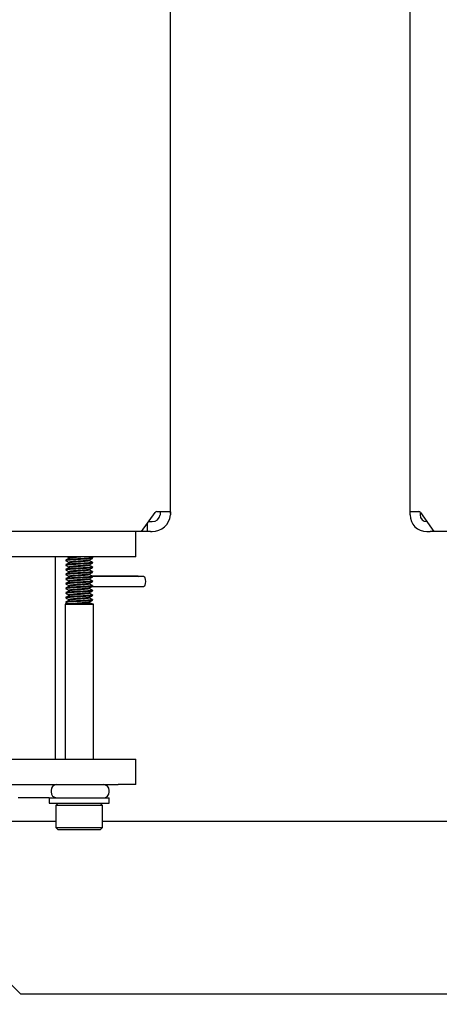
# Model space of a CAD drawing. Header units: millimetres. Extents: x 16 to 577, y 6 to 416.
# Tile 15 of 119: x 100 to 113, y 231 to 261. Entities that reach past the tile are written whole.
import ezdxf

# ---------------------------------------------------------------- set-up
doc = ezdxf.new("R2010")
doc.units = ezdxf.units.MM
doc.layers.add('SLD-0', color=7, linetype='Continuous')
doc.styles.add('SLDTEXTSTYLE0', font='TXT', dxfattribs={"width": 0.605})
doc.dimstyles.new('SLDDIMSTYLE0', dxfattribs={"dimtxt": 3.5, "dimasz": 3.5, "dimexe": 0, "dimexo": 0.0625, "dimgap": 0.875, "dimtad": 1, "dimlfac": 5, "dimrnd": 1e-09, "dimzin": 12, "dimdsep": 46, "dimtxsty": 'SLDTEXTSTYLE0', "dimsah": 1, "dimcen": 0.09, "dimadec": 0, "dimazin": 3, "dimtfac": 1, "dimtofl": 0, "dimtmove": 0, "dimatfit": 3, "dimfxl": 1, "dimfrac": 2, "dimtolj": 1, "dimtzin": 12, "dimarcsym": 0})

# ---------------------------------------------------------------- blocks, each defined once
blk = doc.blocks.new('_D_5')
at = {"layer": 'SLD-0'}
for p, q in [((98.518, 231.759), (98.518, 217.132)), ((178.518, 231.759), (178.518, 217.132)), ((178.518, 218.132), (98.518, 218.132))]:
    blk.add_line(p, q, dxfattribs=at)
for points in [[(98.518, 218.132), (102.018, 217.672), (102.018, 218.592)], [(178.518, 218.132), (175.018, 218.592), (175.018, 217.672)]]:
    blk.add_solid(points, dxfattribs=at)
at = {"layer": 'SLD-0', "insert": (134.508, 222.644), "char_height": 3.5, "attachment_point": 1, "style": 'SLDTEXTSTYLE0'}
blk.add_mtext('400', dxfattribs=at)
blk = doc.blocks.new('_D_6')
at = {"layer": 'SLD-0'}
for p, q in [((78.518, 231.759), (78.518, 210.755)), ((198.518, 231.759), (198.518, 210.755)), ((78.518, 211.755), (198.518, 211.755))]:
    blk.add_line(p, q, dxfattribs=at)
for points in [[(78.518, 211.755), (82.018, 211.295), (82.018, 212.215)], [(198.518, 211.755), (195.018, 212.215), (195.018, 211.295)]]:
    blk.add_solid(points, dxfattribs=at)
at = {"layer": 'SLD-0', "insert": (134.508, 216.267), "char_height": 3.5, "attachment_point": 1, "style": 'SLDTEXTSTYLE0'}
blk.add_mtext('600', dxfattribs=at)
blk = doc.blocks.new('_D_7')
at = {"layer": 'SLD-0'}
for p, q in [((68.518, 239.059), (68.518, 204.087)), ((208.518, 239.059), (208.518, 204.087)), ((68.518, 205.087), (208.518, 205.087))]:
    blk.add_line(p, q, dxfattribs=at)
for points in [[(68.518, 205.087), (72.018, 204.627), (72.018, 205.547)], [(208.518, 205.087), (205.018, 205.547), (205.018, 204.627)]]:
    blk.add_solid(points, dxfattribs=at)
at = {"layer": 'SLD-0', "insert": (134.508, 209.599), "char_height": 3.5, "attachment_point": 1, "style": 'SLDTEXTSTYLE0'}
blk.add_mtext('700', dxfattribs=at)

msp = doc.modelspace()

# ---------------------------------------------------------------- linework, layer by layer
at = {"color": 7, "linetype": 'Continuous', "lineweight": 25}
for p, q in [((111.9184, 246.0594), (111.9184, 329.6594)), ((104.7184, 246.1094), (104.7184, 328.8594)), ((104.3038, 246.1594), (104.5573, 246.1594)), ((104.5573, 246.1594), (104.7092, 246.1594)), ((111.9285, 246.1594), (112.0648, 246.1594)), ((112.0648, 246.1594), (112.177, 246.1594)), ((103.8502, 245.5594), (104.2538, 246.1301)), ((104.0623, 245.8594), (104.1184, 245.8594)), ((104.1184, 245.8594), (104.1684, 245.8594)), ((112.227, 246.1301), (112.6305, 245.5594)), ((104.0184, 245.7973), (104.0184, 245.5594)), ((112.6184, 245.5765), (112.6184, 245.5594)), ((103.8502, 245.5594), (95.3897, 245.5594)), ((103.6736, 244.7994), (103.6736, 245.5594)), ((104.0184, 245.5594), (103.8502, 245.5594)), ((104.1184, 245.5594), (104.0184, 245.5594)), ((104.1184, 245.5594), (104.1684, 245.5594)), ((112.4184, 245.5594), (112.5184, 245.5594)), ((112.6184, 245.5594), (112.5184, 245.5594)), ((112.6305, 245.5594), (112.6184, 245.5594)), ((121.0374, 245.5594), (112.6305, 245.5594)), ((103.1472, 244.7994), (95.5583, 244.7994)), ((101.257, 244.7994), (101.257, 238.7194)), ((101.5764, 244.7044), (101.5764, 244.6869)), ((101.6673, 244.7744), (101.6673, 244.7584)), ((102.2854, 244.6869), (102.2854, 244.7029)), ((102.3751, 244.7763), (102.3353, 244.7994)), ((102.3764, 244.7569), (102.3764, 244.7744)), ((103.6736, 244.7994), (103.1472, 244.7994)), ((101.5764, 244.5644), (101.5764, 244.5469)), ((101.5764, 244.4244), (101.5764, 244.4069)), ((101.6673, 244.6344), (101.6673, 244.6184)), ((101.6673, 244.4944), (101.6673, 244.4784)), ((102.2854, 244.5469), (102.2854, 244.5629)), ((102.2854, 244.4069), (102.2854, 244.4229)), ((102.3764, 244.6169), (102.3764, 244.6344)), ((102.3764, 244.4769), (102.3764, 244.4944)), ((101.5764, 244.2844), (101.5764, 244.2669)), ((101.5764, 244.1444), (101.5764, 244.1269)), ((101.6673, 244.3544), (101.6673, 244.3384)), ((101.6673, 244.2144), (101.6673, 244.1984)), ((102.2854, 244.2669), (102.2854, 244.2829)), ((102.2854, 244.1269), (102.2854, 244.1429)), ((103.7442, 244.2226), (102.3689, 244.2226)), ((102.3764, 244.3369), (102.3764, 244.3544)), ((102.3764, 244.1969), (102.3764, 244.2144)), ((103.9152, 244.2094), (102.3864, 244.2094)), ((101.5764, 244.0044), (101.5764, 243.9869)), ((101.5764, 243.8644), (101.5764, 243.8469)), ((101.6673, 244.0744), (101.6673, 244.0584)), ((101.6673, 243.9344), (101.6673, 243.9184)), ((101.6673, 243.7944), (101.6673, 243.7784)), ((102.2854, 243.9869), (102.2854, 244.0029)), ((102.2854, 243.8469), (102.2854, 243.8629)), ((102.3764, 244.0569), (102.3764, 244.0744)), ((102.3764, 243.9169), (102.3764, 243.9344)), ((102.3764, 243.7769), (102.3764, 243.7944)), ((102.3864, 243.9094), (103.9152, 243.9094)), ((101.5764, 243.7244), (101.5764, 243.7069)), ((101.5764, 243.5844), (101.5764, 243.5669)), ((101.6673, 243.6544), (101.6673, 243.6384)), ((101.6673, 243.5144), (101.6673, 243.4984)), ((102.2854, 243.7069), (102.2854, 243.7229)), ((102.2854, 243.5669), (102.2854, 243.5829)), ((102.3764, 243.6369), (102.3764, 243.6544)), ((102.3764, 243.4969), (102.3764, 243.5144)), ((101.617, 243.3994), (101.551, 243.3754)), ((101.551, 243.3754), (101.551, 238.7194)), ((101.551, 243.3754), (102.4018, 243.3754)), ((101.5764, 243.4444), (101.5764, 243.4269)), ((101.5784, 243.4246), (101.6239, 243.3981)), ((101.617, 243.3994), (102.3357, 243.3994)), ((102.4018, 243.3754), (102.3357, 243.3994)), ((102.4018, 238.7194), (102.4018, 243.3754)), ((95.5583, 238.7194), (103.1472, 238.7194)), ((103.1472, 238.7194), (103.6736, 238.7194)), ((103.6736, 237.9594), (103.6736, 238.7194)), ((82.0981, 237.9594), (103.1472, 237.9594)), ((103.6736, 237.9594), (103.1472, 237.9594)), ((101.1307, 237.7794), (101.1307, 237.7394)), ((102.8764, 237.7394), (102.8764, 237.7794)), ((101.0392, 237.5594), (100.1391, 237.5594)), ((101.0764, 237.5594), (101.0392, 237.5594)), ((101.0764, 237.5594), (101.0764, 237.3994)), ((101.0764, 237.5594), (102.8764, 237.5594)), ((101.0764, 237.3994), (102.8764, 237.3994)), ((101.3464, 237.3994), (101.2764, 237.3294)), ((101.2764, 237.3294), (101.2764, 236.6694)), ((102.6764, 237.3294), (101.2764, 237.3294)), ((102.6764, 237.3294), (102.6064, 237.3994)), ((102.6764, 236.6694), (102.6764, 237.3294)), ((102.8764, 237.3994), (102.8764, 237.5594)), ((99.0711, 236.8594), (101.2764, 236.8594)), ((102.6764, 236.8594), (113.9604, 236.8594)), ((101.2764, 236.6694), (101.3464, 236.5994)), ((101.2764, 236.6694), (102.6764, 236.6694)), ((102.6064, 236.5994), (101.3464, 236.5994)), ((102.6064, 236.5994), (102.6764, 236.6694)), ((100.2184, 231.6594), (99.6184, 232.2594)), ((116.8184, 231.6594), (100.2184, 231.6594))]:
    msp.add_line(p, q, dxfattribs=at)
at = {"color": 7, "linetype": 'Continuous', "lineweight": 25, "flags": 128}
for points in [[(103.7442, 244.2226), (103.7638, 244.2112), (103.7652, 244.2094)], [(103.9152, 244.2094), (103.9348, 244.198), (103.9515, 244.1655), (103.9626, 244.1168), (103.9665, 244.0594)], [(103.9665, 244.0594), (103.9626, 244.002), (103.9515, 243.9533), (103.9348, 243.9208), (103.9152, 243.9094)]]:
    msp.add_lwpolyline(points, dxfattribs=at)
at = {"color": 7, "linetype": 'Continuous', "lineweight": 25}
for centre, radius, start, end in [((104.3068, 246.0968), 0.0626, 92.7971, 147.92528), ((112.1739, 246.0968), 0.0626, 32.07472, 87.2029), ((104.1684, 246.1094), 0.25, 270, 348.46304), ((104.1684, 246.1094), 0.55, 270, 354.78409), ((104.1684, 246.1094), 0.55, 359.07737, 360), ((112.4184, 246.0594), 0.5, 180, 270), ((112.4184, 246.0594), 0.2, 180, 270), ((101.3054, 237.7847), 0.1748, 91.83621, 181.72544), ((102.6964, 237.7794), 0.18, 0, 90), ((101.3054, 237.7341), 0.1748, 178.27456, 268.16379), ((102.6964, 237.7394), 0.18, 270, 0)]:
    msp.add_arc(centre, radius, start, end, dxfattribs=at)
for points, knots in [([(104.4182, 246.1005), (104.418, 246.1101), (104.4175, 246.1293), (104.4135, 246.149), (104.4064, 246.1583), (104.3999, 246.1591), (104.3975, 246.1594)], [0, 0, 0, 0, 0.281134, 0.5624999, 0.8381043, 1, 1, 1, 1]), ([(104.7092, 246.1594), (104.7111, 246.1583), (104.7147, 246.1562), (104.7173, 246.1392), (104.7181, 246.119), (104.7183, 246.1048), (104.7183, 246.1005)], [0, 0, 0, 0, 0.2923149, 0.5847675, 0.874728, 1, 1, 1, 1]), ([(111.9184, 246.0594), (111.9184, 246.0706), (111.9184, 246.0931), (111.9187, 246.123), (111.9202, 246.1456), (111.9235, 246.1576), (111.9271, 246.1589), (111.9285, 246.1594)], [0, 0, 0, 0, 0.2137492, 0.4275077, 0.6408842, 0.8527888, 1, 1, 1, 1]), ([(104.4133, 246.0594), (104.4151, 246.0699), (104.4175, 246.084), (104.4181, 246.0972), (104.4182, 246.1005)], [0, 0, 0, 0, 0.7433343, 1, 1, 1, 1]), ([(104.7183, 246.1005), (104.718, 246.09), (104.7176, 246.0765), (104.7164, 246.0624), (104.7161, 246.0594)], [0, 0, 0, 0, 0.78351766, 1, 1, 1, 1]), ([(112.222, 246.136), (112.221, 246.1304), (112.2186, 246.1178), (112.2184, 246.0906), (112.2184, 246.0697), (112.2184, 246.0594)], [0, 0, 0, 0, 0.2860622, 0.6493317, 1, 1, 1, 1]), ([(102.3764, 244.7569), (102.3703, 244.7538), (102.3582, 244.7478), (102.2656, 244.7399), (102.1339, 244.7303), (101.9763, 244.7219), (101.8193, 244.7134), (101.6855, 244.7039), (101.6003, 244.696), (101.5658, 244.6891), (101.5812, 244.6853), (101.5844, 244.6846)], [0, 0, 0, 0, 0.1222708, 0.240729, 0.3640707, 0.4842538, 0.6044369, 0.7277786, 0.8462368, 0.9685076, 1, 1, 1, 1]), ([(101.6692, 244.7595), (101.654, 244.7506), (101.6234, 244.7328), (101.5929, 244.7151), (101.5777, 244.7063)], [0, 0, 0, 0, 0.4996817, 1, 1, 1, 1]), ([(101.5784, 244.6846), (101.5936, 244.6757), (101.6233, 244.6585), (101.6529, 244.6413), (101.6673, 244.6329)], [0, 0, 0, 0, 0.5133997, 1, 1, 1, 1]), ([(102.3723, 244.7763), (102.3739, 244.7756), (102.3833, 244.772), (102.3536, 244.7652), (102.2669, 244.7574), (102.1335, 244.7478), (101.9765, 244.7394), (101.8188, 244.7309), (101.6875, 244.7214), (101.5997, 244.7141), (101.5881, 244.7087), (101.5829, 244.7063)], [0, 0, 0, 0, 0.0261563, 0.15243715, 0.2747803, 0.4021672, 0.52629187, 0.65041653, 0.77780343, 0.90014658, 1, 1, 1, 1]), ([(101.6217, 244.7994), (101.6225, 244.7989), (101.6377, 244.7901), (101.6529, 244.7813), (101.6673, 244.7729)], [0, 0, 0, 0, 0.0510382, 1, 1, 1, 1]), ([(101.843, 244.7994), (101.8126, 244.7967), (101.7478, 244.791), (101.6817, 244.7835), (101.6722, 244.7775), (101.6673, 244.7744)], [0, 0, 0, 0, 0.3018629, 0.6453793, 1, 1, 1, 1]), ([(102.2796, 244.7018), (102.2752, 244.6996), (102.2651, 244.6944), (102.1985, 244.6873), (102.0981, 244.6778), (101.9764, 244.6694), (101.8547, 244.6609), (101.7529, 244.6514), (101.6814, 244.6435), (101.672, 244.6375), (101.6673, 244.6344)], [0, 0, 0, 0, 0.098022, 0.220979, 0.3530147, 0.4816545, 0.6102944, 0.7423301, 0.8691158, 1, 1, 1, 1]), ([(102.0794, 244.7994), (102.0453, 244.7969), (101.9723, 244.7915), (101.8544, 244.7835), (101.7533, 244.7739), (101.686, 244.7667), (101.6772, 244.7614), (101.6733, 244.7591)], [0, 0, 0, 0, 0.1884754, 0.403452, 0.6241036, 0.8359817, 1, 1, 1, 1]), ([(102.2795, 244.6891), (102.2819, 244.6884), (102.2935, 244.6846), (102.267, 244.6777), (102.2011, 244.6699), (102.0977, 244.6603), (101.9765, 244.6519), (101.8546, 244.6434), (101.7533, 244.6339), (101.6861, 244.6267), (101.6772, 244.6214), (101.6733, 244.6191)], [0, 0, 0, 0, 0.031623, 0.1578691, 0.280162, 0.4075188, 0.5316001, 0.6556813, 0.7830382, 0.9053311, 1, 1, 1, 1]), ([(102.2831, 244.7015), (102.2983, 244.7104), (102.3289, 244.7281), (102.3594, 244.7459), (102.3747, 244.7547)], [0, 0, 0, 0, 0.4996618, 1, 1, 1, 1]), ([(102.3751, 244.6363), (102.3598, 244.6451), (102.3299, 244.6625), (102.3001, 244.6799), (102.2854, 244.6884)], [0, 0, 0, 0, 0.510846, 1, 1, 1, 1]), ([(102.3764, 244.6169), (102.3703, 244.6138), (102.3582, 244.6078), (102.2656, 244.5999), (102.1339, 244.5903), (101.9763, 244.5819), (101.8193, 244.5734), (101.6855, 244.5639), (101.6003, 244.556), (101.5658, 244.5491), (101.5812, 244.5453), (101.5844, 244.5446)], [0, 0, 0, 0, 0.1222708, 0.240729, 0.3640707, 0.4842538, 0.6044369, 0.7277786, 0.8462368, 0.9685076, 1, 1, 1, 1]), ([(102.3764, 244.4769), (102.3703, 244.4738), (102.3582, 244.4678), (102.2656, 244.4599), (102.1339, 244.4503), (101.9763, 244.4419), (101.8193, 244.4334), (101.6855, 244.4239), (101.6003, 244.416), (101.5658, 244.4091), (101.5812, 244.4053), (101.5844, 244.4046)], [0, 0, 0, 0, 0.12227081, 0.24072895, 0.36407069, 0.48425378, 0.60443687, 0.72777861, 0.84623675, 0.96850757, 1, 1, 1, 1]), ([(101.6692, 244.6195), (101.654, 244.6106), (101.6234, 244.5928), (101.5929, 244.5751), (101.5777, 244.5663)], [0, 0, 0, 0, 0.4996817, 1, 1, 1, 1]), ([(101.6692, 244.4795), (101.654, 244.4706), (101.6234, 244.4528), (101.5929, 244.4351), (101.5777, 244.4263)], [0, 0, 0, 0, 0.4996817, 1, 1, 1, 1]), ([(101.5784, 244.5446), (101.5936, 244.5357), (101.6233, 244.5185), (101.6529, 244.5013), (101.6673, 244.4929)], [0, 0, 0, 0, 0.5133997, 1, 1, 1, 1]), ([(101.5784, 244.4046), (101.5936, 244.3957), (101.6233, 244.3785), (101.6529, 244.3613), (101.6673, 244.3529)], [0, 0, 0, 0, 0.5133997, 1, 1, 1, 1]), ([(102.3723, 244.6363), (102.3739, 244.6356), (102.3833, 244.632), (102.3536, 244.6252), (102.2669, 244.6174), (102.1335, 244.6078), (101.9765, 244.5994), (101.8188, 244.5909), (101.6875, 244.5814), (101.5997, 244.5741), (101.5881, 244.5687), (101.5829, 244.5663)], [0, 0, 0, 0, 0.0261563, 0.1524372, 0.2747803, 0.4021672, 0.5262919, 0.6504165, 0.7778034, 0.9001466, 1, 1, 1, 1]), ([(102.3723, 244.4963), (102.3739, 244.4956), (102.3833, 244.492), (102.3536, 244.4852), (102.2669, 244.4774), (102.1335, 244.4678), (101.9765, 244.4594), (101.8188, 244.4509), (101.6875, 244.4414), (101.5997, 244.4341), (101.5881, 244.4287), (101.5829, 244.4263)], [0, 0, 0, 0, 0.0261563, 0.1524372, 0.2747803, 0.4021672, 0.5262919, 0.6504165, 0.7778034, 0.9001466, 1, 1, 1, 1]), ([(102.2796, 244.5618), (102.2752, 244.5596), (102.2651, 244.5544), (102.1985, 244.5473), (102.0981, 244.5378), (101.9764, 244.5294), (101.8547, 244.5209), (101.7529, 244.5114), (101.6814, 244.5035), (101.672, 244.4975), (101.6673, 244.4944)], [0, 0, 0, 0, 0.098022, 0.220979, 0.3530147, 0.4816545, 0.6102944, 0.7423301, 0.8691158, 1, 1, 1, 1]), ([(102.2796, 244.4218), (102.2752, 244.4196), (102.2651, 244.4144), (102.1985, 244.4073), (102.0981, 244.3978), (101.9764, 244.3894), (101.8547, 244.3809), (101.7529, 244.3714), (101.6814, 244.3635), (101.672, 244.3575), (101.6673, 244.3544)], [0, 0, 0, 0, 0.098022, 0.220979, 0.3530147, 0.4816545, 0.6102944, 0.7423301, 0.8691158, 1, 1, 1, 1]), ([(102.2795, 244.5491), (102.2819, 244.5484), (102.2935, 244.5446), (102.267, 244.5377), (102.2011, 244.5299), (102.0977, 244.5203), (101.9765, 244.5119), (101.8546, 244.5034), (101.7533, 244.4939), (101.6861, 244.4867), (101.6772, 244.4814), (101.6733, 244.4791)], [0, 0, 0, 0, 0.031623, 0.1578691, 0.280162, 0.4075188, 0.5316001, 0.6556813, 0.7830382, 0.9053311, 1, 1, 1, 1]), ([(102.2795, 244.4091), (102.2819, 244.4084), (102.2935, 244.4046), (102.267, 244.3977), (102.2011, 244.3899), (102.0977, 244.3803), (101.9765, 244.3719), (101.8546, 244.3634), (101.7533, 244.3539), (101.6861, 244.3467), (101.6772, 244.3414), (101.6733, 244.3391)], [0, 0, 0, 0, 0.031623, 0.1578691, 0.280162, 0.4075188, 0.5316001, 0.6556813, 0.7830382, 0.9053311, 1, 1, 1, 1]), ([(102.2831, 244.5615), (102.2983, 244.5704), (102.3289, 244.5881), (102.3594, 244.6059), (102.3747, 244.6147)], [0, 0, 0, 0, 0.4996618, 1, 1, 1, 1]), ([(102.2831, 244.4215), (102.2983, 244.4304), (102.3289, 244.4481), (102.3594, 244.4659), (102.3747, 244.4747)], [0, 0, 0, 0, 0.4996618, 1, 1, 1, 1]), ([(102.3751, 244.4963), (102.3598, 244.5051), (102.3299, 244.5225), (102.3001, 244.5399), (102.2854, 244.5484)], [0, 0, 0, 0, 0.510846, 1, 1, 1, 1]), ([(102.3751, 244.3563), (102.3598, 244.3651), (102.3299, 244.3825), (102.3001, 244.3999), (102.2854, 244.4084)], [0, 0, 0, 0, 0.510846, 1, 1, 1, 1]), ([(102.3764, 244.3369), (102.3703, 244.3338), (102.3582, 244.3278), (102.2656, 244.3199), (102.1339, 244.3103), (101.9763, 244.3019), (101.8193, 244.2934), (101.6855, 244.2839), (101.6003, 244.276), (101.5658, 244.2691), (101.5812, 244.2653), (101.5844, 244.2646)], [0, 0, 0, 0, 0.1222708, 0.240729, 0.3640707, 0.4842538, 0.6044369, 0.7277786, 0.8462368, 0.9685076, 1, 1, 1, 1]), ([(102.3764, 244.1969), (102.3703, 244.1938), (102.3582, 244.1878), (102.2656, 244.1799), (102.1339, 244.1703), (101.9763, 244.1619), (101.8193, 244.1534), (101.6855, 244.1439), (101.6003, 244.136), (101.5658, 244.1291), (101.5812, 244.1253), (101.5844, 244.1246)], [0, 0, 0, 0, 0.1222708, 0.240729, 0.3640707, 0.4842538, 0.6044369, 0.7277786, 0.8462368, 0.9685076, 1, 1, 1, 1]), ([(101.6692, 244.3395), (101.654, 244.3306), (101.6234, 244.3128), (101.5929, 244.2951), (101.5777, 244.2863)], [0, 0, 0, 0, 0.4996817, 1, 1, 1, 1]), ([(101.6692, 244.1995), (101.654, 244.1906), (101.6234, 244.1728), (101.5929, 244.1551), (101.5777, 244.1463)], [0, 0, 0, 0, 0.4996817, 1, 1, 1, 1]), ([(101.5784, 244.2646), (101.5936, 244.2557), (101.6233, 244.2385), (101.6529, 244.2213), (101.6673, 244.2129)], [0, 0, 0, 0, 0.5133997, 1, 1, 1, 1]), ([(101.5784, 244.1246), (101.5936, 244.1157), (101.6233, 244.0985), (101.6529, 244.0813), (101.6673, 244.0729)], [0, 0, 0, 0, 0.5133997, 1, 1, 1, 1]), ([(102.3723, 244.3563), (102.3739, 244.3556), (102.3833, 244.352), (102.3536, 244.3452), (102.2669, 244.3374), (102.1335, 244.3278), (101.9765, 244.3194), (101.8188, 244.3109), (101.6875, 244.3014), (101.5997, 244.2941), (101.5881, 244.2887), (101.5829, 244.2863)], [0, 0, 0, 0, 0.0261563, 0.1524372, 0.2747803, 0.4021672, 0.5262919, 0.6504165, 0.7778034, 0.9001466, 1, 1, 1, 1]), ([(102.3723, 244.2163), (102.3739, 244.2156), (102.3833, 244.212), (102.3536, 244.2052), (102.2669, 244.1974), (102.1335, 244.1878), (101.9765, 244.1794), (101.8188, 244.1709), (101.6875, 244.1614), (101.5997, 244.1541), (101.5881, 244.1487), (101.5829, 244.1463)], [0, 0, 0, 0, 0.0261563, 0.15243715, 0.2747803, 0.4021672, 0.52629187, 0.65041653, 0.77780343, 0.90014658, 1, 1, 1, 1]), ([(102.2796, 244.2818), (102.2752, 244.2796), (102.2651, 244.2744), (102.1985, 244.2673), (102.0981, 244.2578), (101.9764, 244.2494), (101.8547, 244.2409), (101.7529, 244.2314), (101.6814, 244.2235), (101.672, 244.2175), (101.6673, 244.2144)], [0, 0, 0, 0, 0.098022, 0.220979, 0.3530147, 0.4816545, 0.6102944, 0.7423301, 0.8691158, 1, 1, 1, 1]), ([(102.2796, 244.1418), (102.2752, 244.1396), (102.2651, 244.1344), (102.1985, 244.1273), (102.0981, 244.1178), (101.9764, 244.1094), (101.8547, 244.1009), (101.7529, 244.0914), (101.6814, 244.0835), (101.672, 244.0775), (101.6673, 244.0744)], [0, 0, 0, 0, 0.098022, 0.220979, 0.3530147, 0.4816545, 0.6102944, 0.7423301, 0.8691158, 1, 1, 1, 1]), ([(102.2795, 244.2691), (102.2819, 244.2684), (102.2935, 244.2646), (102.267, 244.2577), (102.2011, 244.2499), (102.0977, 244.2403), (101.9765, 244.2319), (101.8546, 244.2234), (101.7533, 244.2139), (101.6861, 244.2067), (101.6772, 244.2014), (101.6733, 244.1991)], [0, 0, 0, 0, 0.031623, 0.1578691, 0.280162, 0.4075188, 0.5316001, 0.6556813, 0.7830382, 0.9053311, 1, 1, 1, 1]), ([(102.2795, 244.1291), (102.2819, 244.1284), (102.2935, 244.1246), (102.267, 244.1177), (102.2011, 244.1099), (102.0977, 244.1003), (101.9765, 244.0919), (101.8546, 244.0834), (101.7533, 244.0739), (101.6861, 244.0667), (101.6772, 244.0614), (101.6733, 244.0591)], [0, 0, 0, 0, 0.031623, 0.1578691, 0.280162, 0.4075188, 0.5316001, 0.6556813, 0.7830382, 0.9053311, 1, 1, 1, 1]), ([(102.2831, 244.2815), (102.2983, 244.2904), (102.3289, 244.3081), (102.3594, 244.3259), (102.3747, 244.3347)], [0, 0, 0, 0, 0.4996618, 1, 1, 1, 1]), ([(102.2831, 244.1415), (102.2983, 244.1504), (102.3289, 244.1681), (102.3594, 244.1859), (102.3747, 244.1947)], [0, 0, 0, 0, 0.4996618, 1, 1, 1, 1]), ([(102.3751, 244.2163), (102.3598, 244.2251), (102.3299, 244.2425), (102.3001, 244.2599), (102.2854, 244.2684)], [0, 0, 0, 0, 0.510846, 1, 1, 1, 1]), ([(102.3751, 244.0763), (102.3598, 244.0851), (102.3299, 244.1025), (102.3001, 244.1199), (102.2854, 244.1284)], [0, 0, 0, 0, 0.510846, 1, 1, 1, 1]), ([(102.3764, 244.0569), (102.3703, 244.0538), (102.3582, 244.0478), (102.2656, 244.0399), (102.1339, 244.0303), (101.9763, 244.0219), (101.8193, 244.0134), (101.6855, 244.0039), (101.6003, 243.996), (101.5658, 243.9891), (101.5812, 243.9853), (101.5844, 243.9846)], [0, 0, 0, 0, 0.1222708, 0.240729, 0.3640707, 0.4842538, 0.6044369, 0.7277786, 0.8462368, 0.9685076, 1, 1, 1, 1]), ([(102.3764, 243.9169), (102.3703, 243.9138), (102.3582, 243.9078), (102.2656, 243.8999), (102.1339, 243.8903), (101.9763, 243.8819), (101.8193, 243.8734), (101.6855, 243.8639), (101.6003, 243.856), (101.5658, 243.8491), (101.5812, 243.8453), (101.5844, 243.8446)], [0, 0, 0, 0, 0.1222708, 0.240729, 0.3640707, 0.4842538, 0.6044369, 0.7277786, 0.8462368, 0.9685076, 1, 1, 1, 1]), ([(101.6692, 244.0595), (101.654, 244.0506), (101.6234, 244.0328), (101.5929, 244.0151), (101.5777, 244.0063)], [0, 0, 0, 0, 0.4996817, 1, 1, 1, 1]), ([(101.6692, 243.9195), (101.654, 243.9106), (101.6234, 243.8928), (101.5929, 243.8751), (101.5777, 243.8663)], [0, 0, 0, 0, 0.4996817, 1, 1, 1, 1]), ([(101.5784, 243.9846), (101.5936, 243.9757), (101.6233, 243.9585), (101.6529, 243.9413), (101.6673, 243.9329)], [0, 0, 0, 0, 0.5133997, 1, 1, 1, 1]), ([(101.5784, 243.8446), (101.5936, 243.8357), (101.6233, 243.8185), (101.6529, 243.8013), (101.6673, 243.7929)], [0, 0, 0, 0, 0.5133997, 1, 1, 1, 1]), ([(102.3723, 244.0763), (102.3739, 244.0756), (102.3833, 244.072), (102.3536, 244.0652), (102.2669, 244.0574), (102.1335, 244.0478), (101.9765, 244.0394), (101.8188, 244.0309), (101.6875, 244.0214), (101.5997, 244.0141), (101.5881, 244.0087), (101.5829, 244.0063)], [0, 0, 0, 0, 0.0261563, 0.1524372, 0.2747803, 0.4021672, 0.5262919, 0.6504165, 0.7778034, 0.9001466, 1, 1, 1, 1]), ([(102.3723, 243.9363), (102.3739, 243.9356), (102.3833, 243.932), (102.3536, 243.9252), (102.2669, 243.9174), (102.1335, 243.9078), (101.9765, 243.8994), (101.8188, 243.8909), (101.6875, 243.8814), (101.5997, 243.8741), (101.5881, 243.8687), (101.5829, 243.8663)], [0, 0, 0, 0, 0.0261563, 0.15243715, 0.2747803, 0.4021672, 0.52629187, 0.65041653, 0.77780343, 0.90014658, 1, 1, 1, 1]), ([(102.3723, 243.7963), (102.3739, 243.7956), (102.3833, 243.792), (102.3536, 243.7852), (102.2669, 243.7774), (102.1335, 243.7678), (101.9765, 243.7594), (101.8188, 243.7509), (101.6875, 243.7414), (101.5997, 243.7341), (101.5881, 243.7287), (101.5829, 243.7263)], [0, 0, 0, 0, 0.0261563, 0.15243715, 0.2747803, 0.4021672, 0.52629187, 0.65041653, 0.77780343, 0.90014658, 1, 1, 1, 1]), ([(102.2796, 244.0018), (102.2752, 243.9996), (102.2651, 243.9944), (102.1985, 243.9873), (102.0981, 243.9778), (101.9764, 243.9694), (101.8547, 243.9609), (101.7529, 243.9514), (101.6814, 243.9435), (101.672, 243.9375), (101.6673, 243.9344)], [0, 0, 0, 0, 0.098022, 0.220979, 0.3530147, 0.4816545, 0.6102944, 0.7423301, 0.8691158, 1, 1, 1, 1]), ([(102.2796, 243.8618), (102.2752, 243.8596), (102.2651, 243.8544), (102.1985, 243.8473), (102.0981, 243.8378), (101.9764, 243.8294), (101.8547, 243.8209), (101.7529, 243.8114), (101.6814, 243.8035), (101.672, 243.7975), (101.6673, 243.7944)], [0, 0, 0, 0, 0.09802199, 0.22097903, 0.35301474, 0.48165455, 0.61029435, 0.74233007, 0.86911583, 1, 1, 1, 1]), ([(102.2795, 243.9891), (102.2819, 243.9884), (102.2935, 243.9846), (102.267, 243.9777), (102.2011, 243.9699), (102.0977, 243.9603), (101.9765, 243.9519), (101.8546, 243.9434), (101.7533, 243.9339), (101.6861, 243.9267), (101.6772, 243.9214), (101.6733, 243.9191)], [0, 0, 0, 0, 0.031623, 0.1578691, 0.280162, 0.4075188, 0.5316001, 0.6556813, 0.7830382, 0.9053311, 1, 1, 1, 1]), ([(102.2795, 243.8491), (102.2819, 243.8484), (102.2935, 243.8446), (102.267, 243.8377), (102.2011, 243.8299), (102.0977, 243.8203), (101.9765, 243.8119), (101.8546, 243.8034), (101.7533, 243.7939), (101.6861, 243.7867), (101.6772, 243.7814), (101.6733, 243.7791)], [0, 0, 0, 0, 0.031623, 0.15786909, 0.280162, 0.40751882, 0.53160008, 0.65568133, 0.78303816, 0.90533107, 1, 1, 1, 1]), ([(102.2831, 244.0015), (102.2983, 244.0104), (102.3289, 244.0281), (102.3594, 244.0459), (102.3747, 244.0547)], [0, 0, 0, 0, 0.4996618, 1, 1, 1, 1]), ([(102.2831, 243.8615), (102.2983, 243.8704), (102.3289, 243.8881), (102.3594, 243.9059), (102.3747, 243.9147)], [0, 0, 0, 0, 0.4996618, 1, 1, 1, 1]), ([(102.3751, 243.9363), (102.3598, 243.9451), (102.3299, 243.9625), (102.3001, 243.9799), (102.2854, 243.9884)], [0, 0, 0, 0, 0.510846, 1, 1, 1, 1]), ([(102.3751, 243.7963), (102.3598, 243.8051), (102.3299, 243.8225), (102.3001, 243.8399), (102.2854, 243.8484)], [0, 0, 0, 0, 0.510846, 1, 1, 1, 1]), ([(102.3764, 243.7769), (102.3703, 243.7738), (102.3582, 243.7678), (102.2656, 243.7599), (102.1339, 243.7503), (101.9763, 243.7419), (101.8193, 243.7334), (101.6855, 243.7239), (101.6003, 243.716), (101.5658, 243.7091), (101.5812, 243.7053), (101.5844, 243.7046)], [0, 0, 0, 0, 0.12227081, 0.24072895, 0.36407069, 0.48425378, 0.60443687, 0.72777861, 0.84623675, 0.96850757, 1, 1, 1, 1]), ([(102.3764, 243.6369), (102.3703, 243.6338), (102.3582, 243.6278), (102.2656, 243.6199), (102.1339, 243.6103), (101.9763, 243.6019), (101.8193, 243.5934), (101.6855, 243.5839), (101.6003, 243.576), (101.5658, 243.5691), (101.5812, 243.5653), (101.5844, 243.5646)], [0, 0, 0, 0, 0.1222708, 0.240729, 0.3640707, 0.4842538, 0.6044369, 0.7277786, 0.8462368, 0.9685076, 1, 1, 1, 1]), ([(102.3764, 243.4969), (102.3703, 243.4938), (102.3582, 243.4878), (102.2656, 243.4799), (102.1339, 243.4703), (101.9763, 243.4619), (101.8193, 243.4534), (101.6855, 243.4439), (101.6003, 243.436), (101.5658, 243.4291), (101.5812, 243.4253), (101.5844, 243.4246)], [0, 0, 0, 0, 0.1222708, 0.240729, 0.3640707, 0.4842538, 0.6044369, 0.7277786, 0.8462368, 0.9685076, 1, 1, 1, 1]), ([(101.6692, 243.7795), (101.654, 243.7706), (101.6234, 243.7528), (101.5929, 243.7351), (101.5777, 243.7263)], [0, 0, 0, 0, 0.4996817, 1, 1, 1, 1]), ([(101.6692, 243.6395), (101.654, 243.6306), (101.6234, 243.6128), (101.5929, 243.5951), (101.5777, 243.5863)], [0, 0, 0, 0, 0.4996817, 1, 1, 1, 1]), ([(101.6692, 243.4995), (101.654, 243.4906), (101.6234, 243.4728), (101.5929, 243.4551), (101.5777, 243.4463)], [0, 0, 0, 0, 0.4996817, 1, 1, 1, 1]), ([(101.5784, 243.7046), (101.5936, 243.6957), (101.6233, 243.6785), (101.6529, 243.6613), (101.6673, 243.6529)], [0, 0, 0, 0, 0.5133997, 1, 1, 1, 1]), ([(101.5784, 243.5646), (101.5936, 243.5557), (101.6233, 243.5385), (101.6529, 243.5213), (101.6673, 243.5129)], [0, 0, 0, 0, 0.5133997, 1, 1, 1, 1]), ([(102.3723, 243.6563), (102.3739, 243.6556), (102.3833, 243.652), (102.3536, 243.6452), (102.2669, 243.6374), (102.1335, 243.6278), (101.9765, 243.6194), (101.8188, 243.6109), (101.6875, 243.6014), (101.5997, 243.5941), (101.5881, 243.5887), (101.5829, 243.5863)], [0, 0, 0, 0, 0.0261563, 0.1524372, 0.2747803, 0.4021672, 0.5262919, 0.6504165, 0.7778034, 0.9001466, 1, 1, 1, 1]), ([(102.3723, 243.5163), (102.3739, 243.5156), (102.3833, 243.512), (102.3536, 243.5052), (102.2669, 243.4974), (102.1335, 243.4878), (101.9765, 243.4794), (101.8188, 243.4709), (101.6875, 243.4614), (101.5997, 243.4541), (101.5881, 243.4487), (101.5829, 243.4463)], [0, 0, 0, 0, 0.0261563, 0.1524372, 0.2747803, 0.4021672, 0.5262919, 0.6504165, 0.7778034, 0.9001466, 1, 1, 1, 1]), ([(102.2796, 243.7218), (102.2752, 243.7196), (102.2651, 243.7144), (102.1985, 243.7073), (102.0981, 243.6978), (101.9764, 243.6894), (101.8547, 243.6809), (101.7529, 243.6714), (101.6814, 243.6635), (101.672, 243.6575), (101.6673, 243.6544)], [0, 0, 0, 0, 0.098022, 0.220979, 0.3530147, 0.4816545, 0.6102944, 0.7423301, 0.8691158, 1, 1, 1, 1]), ([(102.2796, 243.5818), (102.2752, 243.5796), (102.2651, 243.5744), (102.1985, 243.5673), (102.0981, 243.5578), (101.9764, 243.5494), (101.8547, 243.5409), (101.7529, 243.5314), (101.6814, 243.5235), (101.672, 243.5175), (101.6673, 243.5144)], [0, 0, 0, 0, 0.098022, 0.220979, 0.3530147, 0.4816545, 0.6102944, 0.7423301, 0.8691158, 1, 1, 1, 1]), ([(102.2795, 243.7091), (102.2819, 243.7084), (102.2935, 243.7046), (102.267, 243.6977), (102.2011, 243.6899), (102.0977, 243.6803), (101.9765, 243.6719), (101.8546, 243.6634), (101.7533, 243.6539), (101.6861, 243.6467), (101.6772, 243.6414), (101.6733, 243.6391)], [0, 0, 0, 0, 0.031623, 0.1578691, 0.280162, 0.4075188, 0.5316001, 0.6556813, 0.7830382, 0.9053311, 1, 1, 1, 1]), ([(102.2795, 243.5691), (102.2819, 243.5684), (102.2935, 243.5646), (102.267, 243.5577), (102.2011, 243.5499), (102.0977, 243.5403), (101.9765, 243.5319), (101.8546, 243.5234), (101.7533, 243.5139), (101.6861, 243.5067), (101.6772, 243.5014), (101.6733, 243.4991)], [0, 0, 0, 0, 0.031623, 0.15786909, 0.280162, 0.40751882, 0.53160008, 0.65568133, 0.78303816, 0.90533107, 1, 1, 1, 1]), ([(102.2831, 243.7215), (102.2983, 243.7304), (102.3289, 243.7481), (102.3594, 243.7659), (102.3747, 243.7747)], [0, 0, 0, 0, 0.4996618, 1, 1, 1, 1]), ([(102.2831, 243.5815), (102.2983, 243.5904), (102.3289, 243.6081), (102.3594, 243.6259), (102.3747, 243.6347)], [0, 0, 0, 0, 0.4996618, 1, 1, 1, 1]), ([(102.2831, 243.4415), (102.2983, 243.4504), (102.3289, 243.4681), (102.3594, 243.4859), (102.3747, 243.4947)], [0, 0, 0, 0, 0.4996618, 1, 1, 1, 1]), ([(102.3751, 243.6563), (102.3598, 243.6651), (102.3299, 243.6825), (102.3001, 243.6999), (102.2854, 243.7084)], [0, 0, 0, 0, 0.510846, 1, 1, 1, 1]), ([(102.3751, 243.5163), (102.3598, 243.5251), (102.3299, 243.5425), (102.3001, 243.5599), (102.2854, 243.5684)], [0, 0, 0, 0, 0.510846, 1, 1, 1, 1]), ([(102.2796, 243.4418), (102.2752, 243.4396), (102.2651, 243.4344), (102.1985, 243.4273), (102.0981, 243.4178), (101.9765, 243.4094), (101.8892, 243.4034), (101.8472, 243.3999), (101.8414, 243.3994)], [0, 0, 0, 0, 0.1553486, 0.350215, 0.5594697, 0.7633424, 0.9672151, 1, 1, 1, 1]), ([(102.2795, 243.4291), (102.2819, 243.4284), (102.2935, 243.4246), (102.267, 243.4177), (102.2012, 243.4099), (102.1278, 243.4031), (102.085, 243.3997), (102.0806, 243.3994)], [0, 0, 0, 0, 0.0749043, 0.3739389, 0.6636098, 0.9652754, 1, 1, 1, 1]), ([(102.3358, 243.3991), (102.3336, 243.4004), (102.3162, 243.4105), (102.2988, 243.4206), (102.2836, 243.4295)], [0, 0, 0, 0, 0.124023, 1, 1, 1, 1])]:
    msp.add_open_spline(points, degree=3, knots=knots, dxfattribs=at)

# ---------------------------------------------------------------- dimensions: what is measured, and where the dimension line sits
at = {"layer": 'SLD-0'}
for base, p1, p2, picture, middle in [((208.5184, 205.0872), (68.5184, 239.0594), (208.5184, 239.0594), '_D_7', (138.5184, 205.0872)), ((198.5184, 211.7548), (78.5184, 231.7594), (198.5184, 231.7594), '_D_6', (138.5184, 211.7548)), ((98.5184, 218.1325), (178.5184, 231.7594), (98.5184, 231.7594), '_D_5', (138.5184, 218.1325))]:
    dim = msp.add_linear_dim(base=base, p1=p1, p2=p2, dimstyle='SLDDIMSTYLE0', dxfattribs=at)
    dim.commit()
    dim.dimension.update_dxf_attribs({"geometry": picture, "text_midpoint": middle, "dimtype": 160})

doc.saveas('drawing.dxf')
